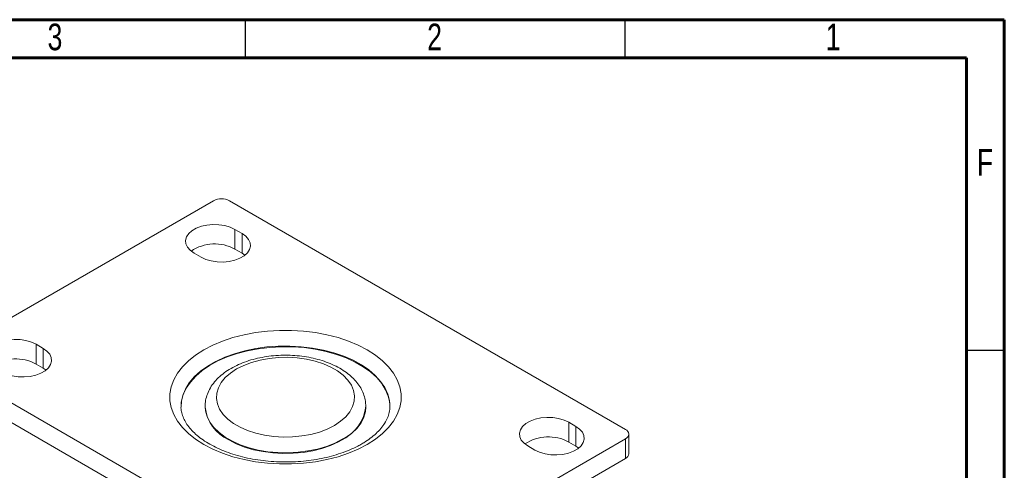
# Model space of a CAD drawing. Header units: inches. Extents: x 0.6 to 16.3, y 0.2 to 11.5.
# Tile 7 of 7: x 11.2 to 16.3, y 9.2 to 11.5. Entities that reach past the tile are written whole.
import ezdxf

# ---------------------------------------------------------------- set-up
doc = ezdxf.new("R2010")
doc.units = ezdxf.units.IN
doc.header["$MEASUREMENT"] = 0
doc.styles.add('SLDTEXTSTYLE0', font='TXT', dxfattribs={"width": 0.75})

msp = doc.modelspace()

# ---------------------------------------------------------------- linework, layer by layer
at = {"color": 7, "linetype": 'Continuous', "lineweight": 60}
for p, q in [((0.59055118, 11.49606299), (16.33858268, 11.49606299)), ((16.33858268, 11.49606299), (16.33858268, 0.19685039)), ((0.78740157, 11.2992126), (16.14173228, 11.2992126)), ((16.14173228, 11.2992126), (16.14173228, 0.39370079))]:
    msp.add_line(p, q, dxfattribs=at)
at = {"color": 7, "linetype": 'Continuous', "lineweight": 30}
for p, q in [((12.4015748, 11.49606299), (12.4015748, 11.2992126)), ((14.37007874, 11.49606299), (14.37007874, 11.2992126)), ((16.33858268, 9.78346457), (16.14173228, 9.78346457))]:
    msp.add_line(p, q, dxfattribs=at)
at = {"color": 7, "linetype": 'Continuous', "lineweight": 15}
for p, q in [((12.23860593, 10.55876893), (10.84796259, 9.75596762)), ((14.37465766, 9.37327632), (12.32110172, 10.55876893)), ((12.38591984, 10.38868391), (12.34909136, 10.40994453)), ((12.34909136, 10.40994453), (12.34909136, 10.30787693)), ((12.38591984, 10.38868391), (12.38591984, 10.28661631)), ((12.13695933, 10.28748332), (12.17378781, 10.26622269)), ((12.38591984, 10.28661631), (12.34909136, 10.30787693)), ((12.40103534, 10.2764195), (12.38591984, 10.28661631)), ((11.35472245, 9.79338633), (11.31789397, 9.81464695)), ((11.31789397, 9.81464695), (11.31789397, 9.71257935)), ((11.35472245, 9.79338633), (11.35472245, 9.69131872)), ((10.84796259, 9.70834381), (12.90151854, 8.5228512)), ((11.35472245, 9.69131872), (11.31789397, 9.71257935)), ((11.36983795, 9.68112192), (11.35472245, 9.69131872)), ((10.84796259, 9.60627621), (12.90151854, 8.4207836)), ((13.15297679, 9.49317852), (13.15293826, 9.49690829)), ((12.19464346, 9.49317852), (12.19464346, 9.48977626)), ((13.02797679, 9.48977626), (13.02797679, 9.49317852)), ((14.11685832, 9.38943439), (14.08002984, 9.41069502)), ((14.08002984, 9.41069502), (14.08002984, 9.30862742)), ((14.11685832, 9.38943439), (14.11685832, 9.28736679)), ((14.3917431, 9.24739681), (14.3917431, 9.34946441)), ((12.98401433, 8.5228512), (14.37465766, 9.32565251)), ((14.11685832, 9.28736679), (14.08002984, 9.30862742)), ((14.37465766, 9.32565251), (14.37465766, 9.22358491)), ((13.8678978, 9.28823381), (13.90472628, 9.26697318)), ((14.13197382, 9.27716999), (14.11685832, 9.28736679)), ((12.98401433, 8.4207836), (14.37465766, 9.22358491))]:
    msp.add_line(p, q, dxfattribs=at)
at = {"color": 7, "linetype": 'Continuous', "lineweight": 15, "flags": 128}
for points in [[(12.34909136, 10.40994453), (12.3247212, 10.42133706), (12.29678054, 10.4295556), (12.26649052, 10.43424098), (12.23517495, 10.43518841), (12.20420249, 10.43235649), (12.17492677, 10.42586899), (12.14862729, 10.41600945), (12.12645345, 10.40320877), (12.10937437, 10.3880264), (12.09813647, 10.37112588), (12.09323092, 10.35324586), (12.09487209, 10.33516777), (12.10298828, 10.31768171), (12.11722476, 10.30155191), (12.13695933, 10.28748332)], [(12.17378781, 10.26622269), (12.19815797, 10.25483017), (12.22609863, 10.24661162), (12.25638865, 10.24192625), (12.28770422, 10.24097881), (12.31867668, 10.24381073), (12.3479524, 10.25029823), (12.37425188, 10.26015778), (12.39642572, 10.27295846), (12.4135048, 10.28814083), (12.4247427, 10.30504134), (12.42964825, 10.32292136), (12.42800708, 10.34099945), (12.41989089, 10.35848551), (12.40565441, 10.37461531), (12.38591984, 10.38868391)], [(13.0355742, 9.29588763), (12.98890236, 9.27162798), (12.93809355, 9.25031754), (12.88370443, 9.23218979), (12.8263309, 9.21744336), (12.76660155, 9.2062398), (12.70517081, 9.19870186), (12.6427117, 9.19491213), (12.57990855, 9.19491213), (12.51744945, 9.19870186), (12.4560187, 9.2062398), (12.39628936, 9.21744336), (12.33891583, 9.23218979), (12.28452671, 9.25031754), (12.23371789, 9.27162798), (12.18704606, 9.29588763), (12.14502255, 9.32283071), (12.10810779, 9.35216201), (12.07670621, 9.38356018), (12.05116187, 9.41668122), (12.03175463, 9.45116223), (12.01869712, 9.48662545), (12.01213241, 9.52268232), (12.01213241, 9.55893781), (12.01869712, 9.59499468), (12.03175463, 9.6304579), (12.05116187, 9.66493891), (12.07670621, 9.69805995), (12.10810779, 9.72945812), (12.14502255, 9.75878942), (12.18704606, 9.7857325), (12.23371789, 9.80999215), (12.28452671, 9.83130259), (12.33891583, 9.84943034), (12.39628936, 9.86417677), (12.4560187, 9.87538033), (12.51744945, 9.88291827), (12.57990855, 9.886708), (12.6427117, 9.886708), (12.70517081, 9.88291827), (12.76660155, 9.87538033), (12.8263309, 9.86417677), (12.88370443, 9.84943034), (12.93809355, 9.83130259), (12.98890236, 9.80999215), (13.0355742, 9.7857325), (13.0775977, 9.75878942), (13.11451247, 9.72945812), (13.14591404, 9.69805995), (13.17145838, 9.66493891), (13.19086562, 9.6304579), (13.20392313, 9.59499468), (13.21048785, 9.55893781), (13.21048785, 9.52268232), (13.20392313, 9.48662545), (13.19086562, 9.45116223), (13.17145838, 9.41668122), (13.14591404, 9.38356018), (13.11451247, 9.35216201), (13.0775977, 9.32283071), (13.0355742, 9.29588763)], [(11.31789397, 9.81464695), (11.29352381, 9.82603948), (11.26558315, 9.83425802), (11.23529313, 9.8389434), (11.20397756, 9.83989083), (11.1730051, 9.83705891), (11.14372938, 9.83057141), (11.1174299, 9.82071187), (11.09525606, 9.80791118), (11.07817698, 9.79272882), (11.06693908, 9.7758283), (11.06203353, 9.75794828), (11.06367471, 9.73987019), (11.07179089, 9.72238413), (11.08602737, 9.70625433), (11.10576194, 9.69218574)], [(11.14259042, 9.67092511), (11.16696058, 9.65953258), (11.19490124, 9.65131404), (11.22519126, 9.64662867), (11.25650683, 9.64568123), (11.28747929, 9.64851315), (11.31675501, 9.65500065), (11.34305449, 9.66486019), (11.36522833, 9.67766088), (11.38230741, 9.69284325), (11.39354531, 9.70974376), (11.39845086, 9.72762378), (11.39680969, 9.74570187), (11.3886935, 9.76318793), (11.37445702, 9.77931773), (11.35472245, 9.79338633)], [(13.15297679, 9.48977626), (13.1516918, 9.51130239), (13.14431002, 9.54548943), (13.13045835, 9.57900019), (13.11030492, 9.61142789), (13.08409436, 9.64237891), (13.05214485, 9.67147754), (13.0148442, 9.69837056), (12.97264519, 9.72273153), (12.92606007, 9.74426473), (12.87565431, 9.76270879), (12.82203976, 9.77783982), (12.76586725, 9.78947415), (12.70781862, 9.79747056), (12.64859851, 9.80173197), (12.58892577, 9.80220666), (12.52952474, 9.79888887), (12.47111648, 9.79181887), (12.41440998, 9.78108248), (12.36009358, 9.76681003), (12.30882661, 9.74917476), (12.26123137, 9.72839075), (12.21788562, 9.70471029), (12.17931552, 9.67842081), (12.14598924, 9.64984145), (12.11831132, 9.61931911), (12.09661774, 9.58722429), (12.08117184, 9.55394659), (12.07216109, 9.51988995), (12.06964346, 9.48977626)], [(12.86469006, 9.39453695), (12.89683196, 9.41581686), (12.92365513, 9.43942517), (12.9446599, 9.46492208), (12.959455, 9.49183264), (12.96776482, 9.51965556), (12.96943456, 9.54787254), (12.96443312, 9.57595797), (12.95285367, 9.60338866), (12.93491191, 9.62965362), (12.91094206, 9.6542636), (12.88139063, 9.67676016), (12.84680811, 9.69672422), (12.80783871, 9.7137839), (12.76520836, 9.7276214), (12.71971118, 9.73797896), (12.67219468, 9.74466363), (12.62354403, 9.7475509), (12.57466547, 9.74658698), (12.52646954, 9.74178982), (12.47985403, 9.73324879), (12.4356873, 9.721123), (12.39479209, 9.70563831), (12.3579302, 9.68708319), (12.3257883, 9.66580327), (12.29896513, 9.64219497), (12.27796035, 9.61669805), (12.26316525, 9.58978749), (12.25485544, 9.56196457), (12.25318569, 9.53374759), (12.25818713, 9.50566216), (12.26976659, 9.47823147), (12.28770835, 9.45196651), (12.3116782, 9.42735653), (12.34122963, 9.40485997), (12.37581214, 9.38489591), (12.41478154, 9.36783624), (12.45741189, 9.35399873), (12.50290908, 9.34364118), (12.55042557, 9.3369565), (12.59907623, 9.33406923), (12.64795478, 9.33503315), (12.69615071, 9.33983031), (12.74276622, 9.34837134), (12.78693296, 9.36049713), (12.82782817, 9.37598182), (12.86469006, 9.39453695)], [(12.3166823, 9.31969124), (12.35593219, 9.29971511), (12.39920954, 9.28273635), (12.44583184, 9.26902274), (12.49506383, 9.25879054), (12.5461291, 9.25220112), (12.59822231, 9.24935841), (12.65052192, 9.25030723), (12.70220314, 9.25503262), (12.75245093, 9.26346005), (12.80047284, 9.27545663), (12.84551154, 9.29083316), (12.88685674, 9.30934714), (12.92385641, 9.33070659), (12.95592703, 9.35457467), (12.98256285, 9.38057496), (13.00334378, 9.40829742), (13.01794211, 9.43730484), (13.02612761, 9.46713978), (13.02797679, 9.48977626)], [(14.08002984, 9.41069502), (14.05565968, 9.42208755), (14.02771901, 9.43030609), (13.99742899, 9.43499147), (13.96611343, 9.4359389), (13.93514096, 9.43310698), (13.90586525, 9.42661948), (13.87956576, 9.41675994), (13.85739193, 9.40395925), (13.84031284, 9.38877688), (13.82907495, 9.37187637), (13.82416939, 9.35399635), (13.82581057, 9.33591826), (13.83392676, 9.3184322), (13.84816324, 9.3023024), (13.8678978, 9.28823381)], [(13.90472628, 9.26697318), (13.92909644, 9.25558065), (13.95703711, 9.24736211), (13.98732713, 9.24267674), (14.01864269, 9.2417293), (14.04961516, 9.24456122), (14.07889087, 9.25104872), (14.10519036, 9.26090826), (14.12736419, 9.27370895), (14.14444328, 9.28889132), (14.15568117, 9.30579183), (14.16058673, 9.32367185), (14.15894555, 9.34174994), (14.15082936, 9.359236), (14.13659288, 9.3753658), (14.11685832, 9.38943439)]]:
    msp.add_lwpolyline(points, dxfattribs=at)
at = {"color": 8, "linetype": 'Continuous', "lineweight": 15, "flags": 128}
for points in [[(13.15293826, 9.49690829), (13.15045917, 9.5232922), (13.14144842, 9.55734884), (13.12600251, 9.59062655), (13.10430893, 9.62272136), (13.07663102, 9.6532437), (13.04330474, 9.68182306), (13.00473463, 9.70811254), (12.96138888, 9.73179301), (12.91379365, 9.75257702), (12.86252668, 9.77021228), (12.80821028, 9.78448473), (12.75150378, 9.79522112), (12.69309551, 9.80229112), (12.63369449, 9.80560891), (12.57402175, 9.80513422), (12.51480164, 9.80087281), (12.45675301, 9.79287641), (12.40058049, 9.78124208), (12.34696595, 9.76611105), (12.29656019, 9.74766699), (12.24997506, 9.72613378), (12.20777606, 9.70177281), (12.17047541, 9.67487979), (12.13852589, 9.64578116), (12.11231534, 9.61483015), (12.09216191, 9.58240245), (12.07831023, 9.54889169), (12.07092845, 9.51470464), (12.06964382, 9.49353612)], [(12.90593795, 9.32309349), (12.86668807, 9.30311736), (12.82341072, 9.2861386), (12.77678842, 9.27242499), (12.72755642, 9.26219279), (12.67649115, 9.25560338), (12.62439794, 9.25276066), (12.57209833, 9.25370948), (12.52041711, 9.25843487), (12.47016933, 9.26686231), (12.42214742, 9.27885889), (12.37710872, 9.29423541), (12.33576352, 9.31274939), (12.29876385, 9.33410885), (12.26669322, 9.35797692), (12.24005741, 9.38397721), (12.21927647, 9.41169967), (12.20467814, 9.4407071), (12.19649264, 9.47054203), (12.19464395, 9.49280966)]]:
    msp.add_lwpolyline(points, dxfattribs=at)
at = {"color": 7, "linetype": 'Continuous', "lineweight": 15}
for centre, radius, start, end in [((12.27985382, 10.47916078), 0.08965961, 62.60967224, 117.39032776), ((12.24389982, 10.11485676), 0.21982277, 61.41063478, 123.72774807), ((11.21270243, 9.51955918), 0.21982277, 61.41063478, 123.72774807), ((12.40531185, 9.51210939), 0.21184886, 186.05136913, 245.26877182), ((14.36562025, 9.34946441), 0.02546923, 290.7834208, 69.2165792), ((13.97483829, 9.11560725), 0.21982277, 61.41063478, 123.72774807), ((14.36254977, 9.25030802), 0.02933812, 294.37465829, 354.30520075)]:
    msp.add_arc(centre, radius, start, end, dxfattribs=at)
at = {"color": 8, "linetype": 'Continuous', "lineweight": 15}
msp.add_arc((12.81765119, 9.51509435), 0.21132648, 294.69414552, 354.40423145, dxfattribs=at)
at = {"color": 7, "linetype": 'Continuous', "lineweight": 15}
for points, knots in [([(13.02746635, 9.49485408), (13.02724565, 9.50322869), (13.02674341, 9.52228604), (13.01913808, 9.55144924), (13.00617254, 9.58170716), (12.98775327, 9.61052571), (12.96419023, 9.63771932), (12.93554067, 9.66298963), (12.90211896, 9.68595084), (12.86443125, 9.70620403), (12.82314266, 9.72341886), (12.77895761, 9.73737092), (12.7325557, 9.74792311), (12.68457996, 9.754993), (12.63566488, 9.75853042), (12.58644169, 9.75851174), (12.53754482, 9.75493819), (12.48960035, 9.74783572), (12.4432197, 9.73725127), (12.3989905, 9.7232448), (12.35748738, 9.70588465), (12.31928448, 9.68524742), (12.28500292, 9.66144636), (12.25531057, 9.63468788), (12.23093982, 9.60534908), (12.21236837, 9.57401869), (12.20041272, 9.54146834), (12.19469646, 9.51408973), (12.19521459, 9.49787155), (12.19537949, 9.49271025)], [0, 0, 0, 0, 0.0273117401, 0.0621508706, 0.0972074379, 0.1329667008, 0.1697166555, 0.207476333, 0.2460167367, 0.2849969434, 0.324105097, 0.3631483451, 0.4020810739, 0.4409102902, 0.4796685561, 0.5183997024, 0.5571523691, 0.5959609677, 0.6348775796, 0.6739528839, 0.7132297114, 0.7527278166, 0.792412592, 0.8320797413, 0.8713608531, 0.9098033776, 0.9470715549, 0.9831559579, 1, 1, 1, 1]), ([(13.0064099, 9.2987756), (12.99973337, 9.29503959), (12.98026098, 9.28414334), (12.94484302, 9.26758578), (12.89928961, 9.25011018), (12.85048171, 9.23521205), (12.79901923, 9.22307944), (12.74544237, 9.21389747), (12.69034886, 9.2077983), (12.6343513, 9.20487244), (12.57807743, 9.20516439), (12.52216282, 9.20867284), (12.46724025, 9.21534947), (12.41393114, 9.22509881), (12.36283499, 9.23777895), (12.31452412, 9.25320114), (12.26953409, 9.27112983), (12.22835213, 9.29128391), (12.191404, 9.31334029), (12.15903799, 9.33694107), (12.13152382, 9.36170047), (12.10900193, 9.38723609), (12.09155687, 9.41322444), (12.07891849, 9.43948213), (12.07178212, 9.46608419), (12.06875207, 9.48399054), (12.06968124, 9.49326913), (12.06970051, 9.49346159)], [0, 0, 0, 0, 0.0219190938, 0.0639279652, 0.1060410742, 0.1482622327, 0.1905898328, 0.2330098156, 0.2755018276, 0.3180425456, 0.360607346, 0.4031702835, 0.4456982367, 0.4881656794, 0.5305474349, 0.5728196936, 0.6149621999, 0.6569624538, 0.6988232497, 0.7405755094, 0.7822932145, 0.8240809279, 0.8661778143, 0.908978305, 0.9530546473, 0.9990262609, 1, 1, 1, 1]), ([(13.15252721, 9.49610875), (13.15269482, 9.49430628), (13.15374505, 9.48301228), (13.15027382, 9.46232313), (13.14157421, 9.43387684), (13.12670977, 9.40578743), (13.10671212, 9.37862927), (13.08172598, 9.35260061), (13.05191416, 9.32788068), (13.02583261, 9.31018456), (13.00989359, 9.30082194), (13.0064099, 9.2987756)], [0, 0, 0, 0, 0.0273629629, 0.1714517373, 0.3147971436, 0.4519818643, 0.5836611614, 0.7120085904, 0.8386987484, 0.9647453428, 1, 1, 1, 1])]:
    msp.add_open_spline(points, degree=3, knots=knots, dxfattribs=at)

# ---------------------------------------------------------------- texts
at = {"color": 7, "linetype": 'Continuous', "lineweight": 0, "char_height": 0.13779528, "attachment_point": 2, "style": 'SLDTEXTSTYLE0'}
for s, insert in [('3', (11.41593531, 11.47579439)), ('2', (13.38443925, 11.47579439)), ('1', (15.45136838, 11.47579439)), ('F', (16.23872211, 10.82618809))]:
    msp.add_mtext(s, dxfattribs=dict(at, insert=insert))

doc.saveas('drawing.dxf')
